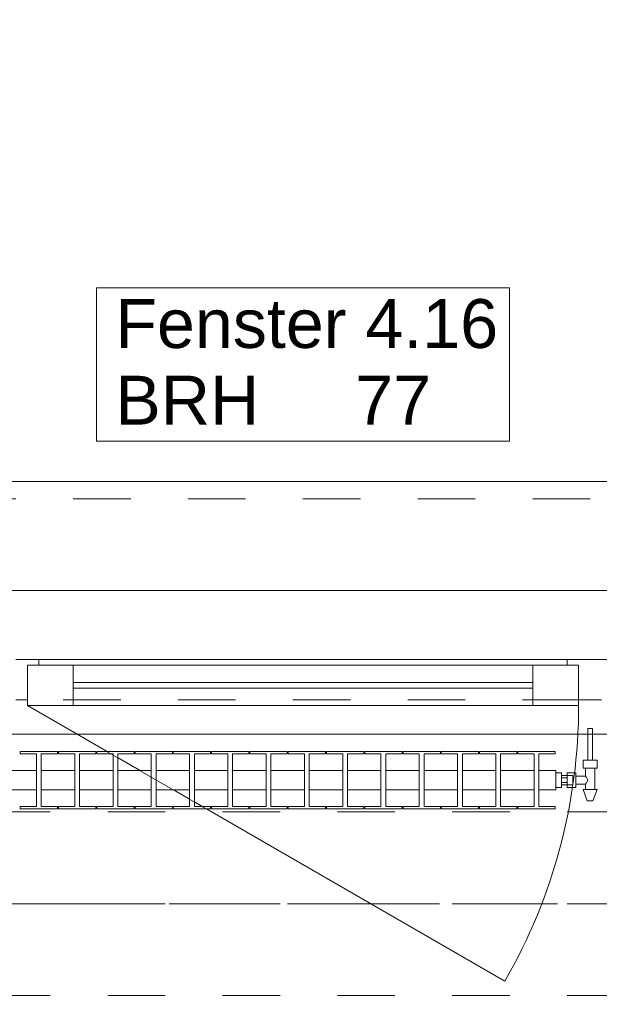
# Model space of a CAD drawing. Header units: metres. Extents: x -3.6 to 90.7, y -11.1 to 18.
# Tile 110 of 256: x 5.4 to 6.4, y 13 to 14.7. Entities that reach past the tile are written whole.
import ezdxf

# ---------------------------------------------------------------- set-up
doc = ezdxf.new("R2010")
doc.units = ezdxf.units.M
doc.header["$MEASUREMENT"] = 0
for name, pattern in [('Achse', [0.2, 0.1, -0.05, 0, -0.05]), ('Strichlinie doppelt', [0.546806, 0.264583, -0.105833, 0.070556, -0.105833]), ('Strichlinie eng', [0.115, 0.075, -0.04]), ('Untersicht', [0.1, 0.075, -0.025]), ('Wipeout_Contour', [1, 0, -1])]:
    doc.linetypes.add(name, pattern=pattern)
for name, color, linetype in [('152 - Bemaßung_ Beschriftung.Ausbau', 7, 'Continuous'), ('451 - Universal.Achsen Raster', 7, 'Continuous'), ('603 - Struktur.Bodenplatte_ Decke Roh', 7, 'Continuous'), ('604 - Struktur.Wand Aussen', 7, 'Continuous'), ('608 - Struktur.Träger', 7, 'Continuous'), ('650 - Abdeckung.Fußboden Aufbau', 7, 'Continuous'), ('801 - HKLSE.Heizung_ Klima_ Lüftung', 7, 'Continuous'), ('Neubau_653 - Abdeckung.TB Verkofferung', 7, 'Continuous')]:
    doc.layers.add(name, color=color, linetype=linetype)
doc.styles.add('ERSTELLTER_STIL_2', font='txt')
doc.dimstyles.new('ERSTELLTER_STIL__3', dxfattribs={"dimtxt": 0.1, "dimasz": 0.0532, "dimexe": 0.18, "dimexo": 0.0625, "dimgap": 0, "dimtad": 1, "dimtih": 1, "dimtoh": 1, "dimzin": 0, "dimdsep": 46, "dimtxsty": 'ERSTELLTER_STIL_2', "dimblk": 'ARROWHEAD_2', "dimblk1": 'ARROWHEAD_2', "dimblk2": 'ARROWHEAD_2', "dimcen": 0.09, "dimse1": 1, "dimse2": 1, "dimclrd": 7, "dimclre": 7, "dimclrt": 7, "dimazin": 0, "dimtfac": 1, "dimtdec": 4, "dimtmove": 0, "dimatfit": 3, "dimfxl": 1, "dimtolj": 1, "dimtzin": 0, "dimarcsym": 0})

# ---------------------------------------------------------------- blocks, each defined once
blk = doc.blocks.new('*D215')
at = {"layer": '152 - Bemaßung_ Beschriftung.Ausbau', "color": 7, "linetype": 'Continuous', "lineweight": 5}
for p, q in [((4.72, 14.8025), (4.72, 14.9075)), ((7.12, 14.8025), (7.12, 14.9075)), ((4.7402, 14.89), (4.6998, 14.82)), ((7.1402, 14.89), (7.0998, 14.82)), ((3.52, 14.855), (4.72, 14.855)), ((4.72, 14.855), (7.12, 14.855)), ((7.12, 14.855), (8.32, 14.855))]:
    blk.add_line(p, q, dxfattribs=at)
at = {"layer": '152 - Bemaßung_ Beschriftung.Ausbau', "color": 7, "lineweight": 5, "char_height": 0.1, "attachment_point": 7, "style": 'ERSTELLTER_STIL_2'}
for s, insert in [('\\A1;{\\pql;\\fArial|b0|i0|c0|p38;2,40}', (5.787, 14.875)), ('\\A1;{\\pql;\\fArial|b0|i0|c0|p38;2,01}', (5.787, 14.735))]:
    blk.add_mtext(s, dxfattribs=dict(at, insert=insert))
blk = doc.blocks.new('ARROWHEAD_2')
at = {"color": 0, "linetype": 'Continuous', "lineweight": 0}
for p, q in [((-0.378, -0.655), (0.378, 0.655)), ((0, 0), (-1, 0))]:
    blk.add_line(p, q, dxfattribs=at)
blk = doc.blocks.new('*D252')
at = {"layer": '152 - Bemaßung_ Beschriftung.Ausbau', "color": 7, "linetype": 'Continuous', "lineweight": 5}
for p, q in [((4.21, 15.3025), (4.21, 15.4075)), ((7.66, 15.3025), (7.66, 15.4075)), ((4.2302, 15.39), (4.1898, 15.32)), ((7.6802, 15.39), (7.6398, 15.32)), ((4.05, 15.355), (4.21, 15.355)), ((4.21, 15.355), (7.66, 15.355))]:
    blk.add_line(p, q, dxfattribs=at)
at = {"layer": '152 - Bemaßung_ Beschriftung.Ausbau', "color": 7, "lineweight": 5, "char_height": 0.1, "attachment_point": 7, "style": 'ERSTELLTER_STIL_2'}
for s, insert in [('\\A1;{\\pql;\\fArial|b0|i0|c0|p38;3,45}', (5.7261, 15.375)), ('\\A1;{\\pql;\\fArial|b0|i0|c0|p38;16}', (7.488, 15.375))]:
    blk.add_mtext(s, dxfattribs=dict(at, insert=insert))
blk = doc.blocks.new('*D291')
at = {"layer": '152 - Bemaßung_ Beschriftung.Ausbau', "color": 7, "linetype": 'Continuous', "lineweight": 5}
for p, q in [((4.28, 15.8025), (4.28, 15.9075)), ((7.58, 15.8025), (7.58, 15.9075)), ((4.3002, 15.89), (4.2598, 15.82)), ((7.6002, 15.89), (7.5598, 15.82)), ((3.98, 15.855), (4.28, 15.855)), ((4.28, 15.855), (7.58, 15.855)), ((7.58, 15.855), (7.88, 15.855))]:
    blk.add_line(p, q, dxfattribs=at)
at = {"layer": '152 - Bemaßung_ Beschriftung.Ausbau', "color": 7, "lineweight": 5, "insert": (5.797, 15.875), "char_height": 0.1, "attachment_point": 7, "style": 'ERSTELLTER_STIL_2'}
blk.add_mtext('\\A1;{\\pql;\\fArial|b0|i0|c0|p38;3,30}', dxfattribs=at)

msp = doc.modelspace()

# ---------------------------------------------------------------- linework, layer by layer
at = {"layer": '451 - Universal.Achsen Raster', "color": 160, "linetype": 'Strichlinie doppelt', "lineweight": 9, "true_color": 0x3232ff}
msp.add_line((64.935, 13.15), (-3.175, 13.15), dxfattribs=at)
at = {"layer": '603 - Struktur.Bodenplatte_ Decke Roh', "color": 7, "linetype": 'Continuous', "lineweight": 18, "flags": 128}
msp.add_lwpolyline([(47.48, 13.695), (14.78, 13.695), (14.78, 13.455), (14.78, 13), (14.84, 13), (14.84, 8.585), (13.03, 8.585), (13.03, 8.725), (11.41, 8.725), (11.41, 13), (11.48, 13), (11.48, 13.455), (11.48, 13.695), (-0.015, 13.695), (-0.015, 0.005), (62.275, 0.005)], dxfattribs=at)
at = {"layer": '604 - Struktur.Wand Aussen', "color": 7, "linetype": 'Continuous', "lineweight": 9}
msp.add_line((7.02, 13.885), (4.82, 13.885), dxfattribs=at)
at = {"layer": '604 - Struktur.Wand Aussen', "color": 7, "linetype": 'Strichlinie eng', "lineweight": 9}
msp.add_line((7.02, 13.855), (4.82, 13.855), dxfattribs=at)
at = {"layer": '604 - Struktur.Wand Aussen', "color": 7, "linetype": 'Continuous', "lineweight": 13}
for p, q in [((5.42, 13.575), (5.46, 13.575)), ((5.46, 13.565), (5.44, 13.565)), ((5.44, 13.565), (5.44, 13.505)), ((5.44, 13.495), (5.44, 13.565)), ((5.44, 13.565), (5.52, 13.565)), ((5.46, 13.575), (6.38, 13.575)), ((5.46, 13.575), (5.46, 13.565)), ((5.52, 13.565), (6.32, 13.565)), ((5.52, 13.565), (5.52, 13.495)), ((6.32, 13.495), (6.32, 13.565)), ((6.32, 13.565), (6.4, 13.565)), ((6.38, 13.565), (6.38, 13.575)), ((6.38, 13.575), (6.42, 13.575)), ((6.4, 13.565), (6.38, 13.565)), ((6.4, 13.505), (6.4, 13.565)), ((6.4, 13.565), (6.4, 13.495)), ((6.42, 13.575), (6.46, 13.575)), ((5.52, 13.535), (6.32, 13.535)), ((6.32, 13.525), (5.52, 13.525)), ((5.44, 13.505), (5.42, 13.505)), ((5.52, 13.495), (5.44, 13.495)), ((6.32, 13.495), (5.52, 13.495)), ((6.4, 13.495), (6.32, 13.495)), ((6.42, 13.505), (6.4, 13.505)), ((6.44, 13.505), (6.42, 13.505))]:
    msp.add_line(p, q, dxfattribs=at)
at = {"layer": '604 - Struktur.Wand Aussen', "color": 7, "linetype": 'Continuous', "lineweight": 9, "flags": 128}
msp.add_lwpolyline([(5.5606, 13.955), (6.2794, 13.955), (6.2794, 14.0886), (6.2794, 14.2221), (5.5606, 14.2221), (5.5606, 14.0886)], close=True, dxfattribs=at)
at = {"layer": '608 - Struktur.Träger', "color": 7, "linetype": 'Achse', "lineweight": 9}
msp.add_line((0.38, 13.15), (11.48, 13.15), dxfattribs=at)
at = {"layer": '608 - Struktur.Träger', "color": 7, "linetype": 'Untersicht', "lineweight": 13}
msp.add_line((0.38, 12.99), (11.48, 12.99), dxfattribs=at)
at = {"layer": '650 - Abdeckung.Fußboden Aufbau', "color": 7, "linetype": 'Continuous', "lineweight": 13, "flags": 128}
msp.add_lwpolyline([(7.57, 8.22), (7.57, 8.51), (7.66, 8.51), (7.66, 12.99), (7.57, 12.99), (7.57, 13.445), (4.29, 13.445), (4.29, 12.99), (4.21, 12.99), (4.21, 8.22)], dxfattribs=at)
at = {"layer": 'Neubau_653 - Abdeckung.TB Verkofferung', "color": 1, "linetype": 'Untersicht', "lineweight": 9}
msp.add_line((0.7025, 13.505), (11.24, 13.505), dxfattribs=at)

# ---------------------------------------------------------------- texts
at = {"layer": '604 - Struktur.Wand Aussen', "color": 7, "lineweight": 9, "char_height": 0.085, "style": 'ERSTELLTER_STIL_2'}
for s, insert, attachment_point in [('\\A1;{\\pql;\\pt0;\\fArial|b0|i0|c0|p38;Fenster 4.16}', (5.5932, 14.1163), 7), ('\\A1;{\\pql;\\pt0;\\fArial|b0|i0|c0|p38;}', (6.1399, 14.0886), 1), ('\\A1;{\\pql;\\pt0;\\fArial|b0|i0|c0|p38;BRH}', (5.5932, 14.0691), 1), ('\\A1;{\\pql;\\pt0,0.05;\\fArial|b0|i0|c0|p38;77\\fArial|b0|i0|c0|p38;\\A1{\\H.66x;\\S^  ;}\\fArial|b0|i0|c0|p38;\\fArial|b0|i0|c0|p38;\\A1{\\H.66x;\\S^  ;}}', (6.0109, 14.0691), 1)]:
    msp.add_mtext(s, dxfattribs=dict(at, insert=insert, attachment_point=attachment_point))

# ---------------------------------------------------------------- dimensions: what is measured, and where the dimension line sits
at = {"layer": '152 - Bemaßung_ Beschriftung.Ausbau', "color": 7, "linetype": 'Continuous', "lineweight": 5}
dim = msp.add_linear_dim(base=(7.12, 14.855), p1=(4.72, 13.575), p2=(7.12, 13.575), dimstyle='ERSTELLTER_STIL__3', dxfattribs=at)
dim.commit()
dim.dimension.update_dxf_attribs({"geometry": '*D215', "text_midpoint": (5.9169, 14.925), "dimtype": 160})

# ---------------------------------------------------------------- next in the draw order: wipeouts: each hides what was drawn before it
at = {"color": 254, "linetype": 'Wipeout_Contour', "lineweight": 0, "ltscale": 3561.023185}
msp.add_wipeout([(5.36, 13.3817), (5.36, 13.3483), (5.3892, 13.3483), (5.3892, 13.3192), (5.3608, 13.3192), (5.3608, 13.315), (5.4258, 13.315), (5.4258, 13.3192), (5.3975, 13.3192), (5.3975, 13.3483), (5.4558, 13.3483), (5.4558, 13.3192), (5.4275, 13.3192), (5.4275, 13.315), (5.4925, 13.315), (5.4925, 13.3192), (5.4642, 13.3192), (5.4642, 13.3483), (5.5225, 13.3483), (5.5225, 13.3192), (5.4942, 13.3192), (5.4942, 13.315), (5.5592, 13.315), (5.5592, 13.3192), (5.5308, 13.3192), (5.5308, 13.3483), (5.5892, 13.3483), (5.5892, 13.3192), (5.5608, 13.3192), (5.5608, 13.315), (5.6258, 13.315), (5.6258, 13.3192), (5.5975, 13.3192), (5.5975, 13.3483), (5.6558, 13.3483), (5.6558, 13.3192), (5.6275, 13.3192), (5.6275, 13.315), (5.6925, 13.315), (5.6925, 13.3192), (5.6642, 13.3192), (5.6642, 13.3483), (5.7225, 13.3483), (5.7225, 13.3192), (5.6942, 13.3192), (5.6942, 13.315), (5.7592, 13.315), (5.7592, 13.3192), (5.7308, 13.3192), (5.7308, 13.3483), (5.7892, 13.3483), (5.7892, 13.3192), (5.7608, 13.3192), (5.7608, 13.315), (5.8258, 13.315), (5.8258, 13.3192), (5.7975, 13.3192), (5.7975, 13.3483), (5.8558, 13.3483), (5.8558, 13.3192), (5.8275, 13.3192), (5.8275, 13.315), (5.8925, 13.315), (5.8925, 13.3192), (5.8642, 13.3192), (5.8642, 13.3483), (5.9225, 13.3483), (5.9225, 13.3192), (5.8942, 13.3192), (5.8942, 13.315), (5.9592, 13.315), (5.9592, 13.3192), (5.9308, 13.3192), (5.9308, 13.3483), (5.9892, 13.3483), (5.9892, 13.3192), (5.9608, 13.3192), (5.9608, 13.315), (6.0258, 13.315), (6.0258, 13.3192), (5.9975, 13.3192), (5.9975, 13.3483), (6.0558, 13.3483), (6.0558, 13.3192), (6.0275, 13.3192), (6.0275, 13.315), (6.0925, 13.315), (6.0925, 13.3192), (6.0642, 13.3192), (6.0642, 13.3483), (6.1225, 13.3483), (6.1225, 13.3192), (6.0942, 13.3192), (6.0942, 13.315), (6.1592, 13.315), (6.1592, 13.3192), (6.1308, 13.3192), (6.1308, 13.3483), (6.1892, 13.3483), (6.1892, 13.3192), (6.1608, 13.3192), (6.1608, 13.315), (6.2258, 13.315), (6.2258, 13.3192), (6.1975, 13.3192), (6.1975, 13.3483), (6.2558, 13.3483), (6.2558, 13.3192), (6.2275, 13.3192), (6.2275, 13.315), (6.2925, 13.315), (6.2925, 13.3192), (6.2642, 13.3192), (6.2642, 13.3483), (6.3225, 13.3483), (6.3225, 13.3192), (6.2942, 13.3192), (6.2942, 13.315), (6.3592, 13.315), (6.3592, 13.3192), (6.3308, 13.3192), (6.3308, 13.3483), (6.36, 13.3483), (6.36, 13.3817), (6.3308, 13.3817), (6.3308, 13.4108), (6.3592, 13.4108), (6.3592, 13.415), (6.2942, 13.415), (6.2942, 13.4108), (6.3225, 13.4108), (6.3225, 13.3817), (6.2642, 13.3817), (6.2642, 13.4108), (6.2925, 13.4108), (6.2925, 13.415), (6.2275, 13.415), (6.2275, 13.4108), (6.2558, 13.4108), (6.2558, 13.3817), (6.1975, 13.3817), (6.1975, 13.4108), (6.2258, 13.4108), (6.2258, 13.415), (6.1608, 13.415), (6.1608, 13.4108), (6.1892, 13.4108), (6.1892, 13.3817), (6.1308, 13.3817), (6.1308, 13.4108), (6.1592, 13.4108), (6.1592, 13.415), (6.0942, 13.415), (6.0942, 13.4108), (6.1225, 13.4108), (6.1225, 13.3817), (6.0642, 13.3817), (6.0642, 13.4108), (6.0925, 13.4108), (6.0925, 13.415), (6.0275, 13.415), (6.0275, 13.4108), (6.0558, 13.4108), (6.0558, 13.3817), (5.9975, 13.3817), (5.9975, 13.4108), (6.0258, 13.4108), (6.0258, 13.415), (5.9608, 13.415), (5.9608, 13.4108), (5.9892, 13.4108), (5.9892, 13.3817), (5.9308, 13.3817), (5.9308, 13.4108), (5.9592, 13.4108), (5.9592, 13.415), (5.8942, 13.415), (5.8942, 13.4108), (5.9225, 13.4108), (5.9225, 13.3817), (5.8642, 13.3817), (5.8642, 13.4108), (5.8925, 13.4108), (5.8925, 13.415), (5.8275, 13.415), (5.8275, 13.4108), (5.8558, 13.4108), (5.8558, 13.3817), (5.7975, 13.3817), (5.7975, 13.4108), (5.8258, 13.4108), (5.8258, 13.415), (5.7608, 13.415), (5.7608, 13.4108), (5.7892, 13.4108), (5.7892, 13.3817), (5.7308, 13.3817), (5.7308, 13.4108), (5.7592, 13.4108), (5.7592, 13.415), (5.6942, 13.415), (5.6942, 13.4108), (5.7225, 13.4108), (5.7225, 13.3817), (5.6642, 13.3817), (5.6642, 13.4108), (5.6925, 13.4108), (5.6925, 13.415), (5.6275, 13.415), (5.6275, 13.4108), (5.6558, 13.4108), (5.6558, 13.3817), (5.5975, 13.3817), (5.5975, 13.4108), (5.6258, 13.4108), (5.6258, 13.415), (5.5608, 13.415), (5.5608, 13.4108), (5.5892, 13.4108), (5.5892, 13.3817), (5.5308, 13.3817), (5.5308, 13.4108), (5.5592, 13.4108), (5.5592, 13.415), (5.4942, 13.415), (5.4942, 13.4108), (5.5225, 13.4108), (5.5225, 13.3817), (5.4642, 13.3817), (5.4642, 13.4108), (5.4925, 13.4108), (5.4925, 13.415), (5.4275, 13.415), (5.4275, 13.4108), (5.4558, 13.4108), (5.4558, 13.3817), (5.3975, 13.3817), (5.3975, 13.4108), (5.4258, 13.4108), (5.4258, 13.415), (5.3608, 13.415), (5.3608, 13.4108), (5.3892, 13.4108), (5.3892, 13.3817)], dxfattribs=at).dxf.layer = '801 - HKLSE.Heizung_ Klima_ Lüftung'

# ---------------------------------------------------------------- next in the draw order: linework, layer by layer
at = {"layer": '604 - Struktur.Wand Aussen', "color": 7, "linetype": 'Continuous', "lineweight": 9}
msp.add_line((5.44, 13.495), (6.2714, 13.015), dxfattribs=at)
at = {"layer": '608 - Struktur.Träger', "color": 7, "linetype": 'Untersicht', "lineweight": 13}
msp.add_line((0.38, 13.31), (11.48, 13.31), dxfattribs=at)
at = {"layer": '801 - HKLSE.Heizung_ Klima_ Lüftung', "color": 7, "linetype": 'Continuous', "lineweight": 5}
for p, q in [((5.4275, 13.415), (5.4275, 13.4108)), ((5.4925, 13.415), (5.4275, 13.415)), ((5.4275, 13.415), (5.4275, 13.4108)), ((5.4275, 13.4108), (5.4558, 13.4108)), ((5.4558, 13.4108), (5.4558, 13.3192)), ((5.4642, 13.3192), (5.4642, 13.4108)), ((5.4642, 13.4108), (5.4925, 13.4108)), ((5.4925, 13.4108), (5.4925, 13.415)), ((5.4925, 13.4108), (5.4925, 13.415)), ((5.5592, 13.415), (5.4942, 13.415)), ((5.4942, 13.415), (5.4942, 13.4108)), ((5.4942, 13.4108), (5.5225, 13.4108)), ((5.5225, 13.4108), (5.5225, 13.3192)), ((5.5308, 13.3192), (5.5308, 13.4108)), ((5.5308, 13.4108), (5.5592, 13.4108)), ((5.5592, 13.4108), (5.5592, 13.415)), ((5.5592, 13.4108), (5.5592, 13.415)), ((5.6258, 13.415), (5.5608, 13.415)), ((5.5608, 13.415), (5.5608, 13.4108)), ((5.5608, 13.4108), (5.5892, 13.4108)), ((5.5892, 13.4108), (5.5892, 13.3192)), ((5.5975, 13.3192), (5.5975, 13.4108)), ((5.5975, 13.4108), (5.6258, 13.4108)), ((5.6258, 13.4108), (5.6258, 13.415)), ((5.6275, 13.415), (5.6275, 13.4108)), ((5.6925, 13.415), (5.6275, 13.415)), ((5.6275, 13.415), (5.6275, 13.4108)), ((5.6275, 13.4108), (5.6558, 13.4108)), ((5.6558, 13.4108), (5.6558, 13.3192)), ((5.6642, 13.3192), (5.6642, 13.4108)), ((5.6642, 13.4108), (5.6925, 13.4108)), ((5.6925, 13.4108), (5.6925, 13.415)), ((5.6925, 13.4108), (5.6925, 13.415)), ((5.7592, 13.415), (5.6942, 13.415)), ((5.6942, 13.415), (5.6942, 13.4108)), ((5.6942, 13.4108), (5.7225, 13.4108)), ((5.7225, 13.4108), (5.7225, 13.3192)), ((5.7308, 13.3192), (5.7308, 13.4108)), ((5.7308, 13.4108), (5.7592, 13.4108)), ((5.7592, 13.4108), (5.7592, 13.415)), ((5.7608, 13.415), (5.7608, 13.4108)), ((5.8258, 13.415), (5.7608, 13.415)), ((5.7608, 13.415), (5.7608, 13.4108)), ((5.7608, 13.4108), (5.7892, 13.4108)), ((5.7892, 13.4108), (5.7892, 13.3192)), ((5.7975, 13.3192), (5.7975, 13.4108)), ((5.7975, 13.4108), (5.8258, 13.4108)), ((5.8258, 13.4108), (5.8258, 13.415)), ((5.8925, 13.415), (5.8275, 13.415)), ((5.8275, 13.415), (5.8275, 13.4108)), ((5.8275, 13.4108), (5.8558, 13.4108)), ((5.8558, 13.4108), (5.8558, 13.3192)), ((5.8642, 13.3192), (5.8642, 13.4108)), ((5.8642, 13.4108), (5.8925, 13.4108)), ((5.8925, 13.4108), (5.8925, 13.415)), ((5.8925, 13.4108), (5.8925, 13.415)), ((5.9592, 13.415), (5.8942, 13.415)), ((5.8942, 13.415), (5.8942, 13.4108)), ((5.8942, 13.4108), (5.9225, 13.4108)), ((5.9225, 13.4108), (5.9225, 13.3192)), ((5.9308, 13.3192), (5.9308, 13.4108)), ((5.9308, 13.4108), (5.9592, 13.4108)), ((5.9592, 13.4108), (5.9592, 13.415)), ((5.9592, 13.4108), (5.9592, 13.415)), ((5.9608, 13.415), (5.9608, 13.4108)), ((6.0258, 13.415), (5.9608, 13.415)), ((5.9608, 13.415), (5.9608, 13.4108)), ((5.9608, 13.4108), (5.9892, 13.4108)), ((5.9892, 13.4108), (5.9892, 13.3192)), ((5.9975, 13.3192), (5.9975, 13.4108)), ((5.9975, 13.4108), (6.0258, 13.4108)), ((6.0258, 13.4108), (6.0258, 13.415)), ((6.0925, 13.415), (6.0275, 13.415)), ((6.0275, 13.415), (6.0275, 13.4108)), ((6.0275, 13.4108), (6.0558, 13.4108)), ((6.0558, 13.4108), (6.0558, 13.3192)), ((6.0642, 13.3192), (6.0642, 13.4108)), ((6.0642, 13.4108), (6.0925, 13.4108)), ((6.0925, 13.4108), (6.0925, 13.415)), ((6.1592, 13.415), (6.0942, 13.415)), ((6.0942, 13.415), (6.0942, 13.4108)), ((6.0942, 13.4108), (6.1225, 13.4108)), ((6.1225, 13.4108), (6.1225, 13.3192)), ((6.1308, 13.3192), (6.1308, 13.4108)), ((6.1308, 13.4108), (6.1592, 13.4108)), ((6.1592, 13.4108), (6.1592, 13.415)), ((6.1592, 13.4108), (6.1592, 13.415)), ((6.1608, 13.415), (6.1608, 13.4108)), ((6.2258, 13.415), (6.1608, 13.415)), ((6.1608, 13.415), (6.1608, 13.4108)), ((6.1608, 13.4108), (6.1892, 13.4108)), ((6.1892, 13.4108), (6.1892, 13.3192)), ((6.1975, 13.3192), (6.1975, 13.4108)), ((6.1975, 13.4108), (6.2258, 13.4108)), ((6.2258, 13.4108), (6.2258, 13.415)), ((6.2275, 13.415), (6.2275, 13.4108)), ((6.2925, 13.415), (6.2275, 13.415)), ((6.2275, 13.415), (6.2275, 13.4108)), ((6.2275, 13.4108), (6.2558, 13.4108)), ((6.2558, 13.4108), (6.2558, 13.3192)), ((6.2642, 13.3192), (6.2642, 13.4108)), ((6.2642, 13.4108), (6.2925, 13.4108)), ((6.2925, 13.4108), (6.2925, 13.415)), ((6.2925, 13.4108), (6.2925, 13.415)), ((6.2942, 13.415), (6.2942, 13.4108)), ((6.2942, 13.415), (6.2942, 13.4108)), ((6.2942, 13.4108), (6.3225, 13.4108)), ((6.3225, 13.4108), (6.3225, 13.3192)), ((6.3308, 13.3192), (6.3308, 13.4108)), ((5.3975, 13.3817), (5.4558, 13.3817)), ((5.4642, 13.3817), (5.5225, 13.3817)), ((5.5308, 13.3817), (5.5892, 13.3817)), ((5.5975, 13.3817), (5.6558, 13.3817)), ((5.6642, 13.3817), (5.7225, 13.3817)), ((5.7308, 13.3817), (5.7892, 13.3817)), ((5.7975, 13.3817), (5.8558, 13.3817)), ((5.8642, 13.3817), (5.9225, 13.3817)), ((5.9308, 13.3817), (5.9892, 13.3817)), ((5.9975, 13.3817), (6.0558, 13.3817)), ((6.0642, 13.3817), (6.1225, 13.3817)), ((6.1308, 13.3817), (6.1892, 13.3817)), ((6.1975, 13.3817), (6.2558, 13.3817)), ((6.2642, 13.3817), (6.3225, 13.3817)), ((5.3975, 13.3483), (5.4558, 13.3483)), ((5.4642, 13.3483), (5.5225, 13.3483)), ((5.5308, 13.3483), (5.5892, 13.3483)), ((5.5975, 13.3483), (5.6558, 13.3483)), ((5.6642, 13.3483), (5.7225, 13.3483)), ((5.7308, 13.3483), (5.7892, 13.3483)), ((5.7975, 13.3483), (5.8558, 13.3483)), ((5.8642, 13.3483), (5.9225, 13.3483)), ((5.9308, 13.3483), (5.9892, 13.3483)), ((5.9975, 13.3483), (6.0558, 13.3483)), ((6.0642, 13.3483), (6.1225, 13.3483)), ((6.1308, 13.3483), (6.1892, 13.3483)), ((6.1975, 13.3483), (6.2558, 13.3483)), ((6.2642, 13.3483), (6.3225, 13.3483)), ((5.4275, 13.3192), (5.4275, 13.315)), ((5.4558, 13.3192), (5.4275, 13.3192)), ((5.4275, 13.3192), (5.4275, 13.315)), ((5.4275, 13.315), (5.4925, 13.315)), ((5.4275, 13.315), (5.4925, 13.315)), ((5.4925, 13.3192), (5.4642, 13.3192)), ((5.4925, 13.315), (5.4925, 13.3192)), ((5.4925, 13.315), (5.4925, 13.3192)), ((5.5225, 13.3192), (5.4942, 13.3192)), ((5.4942, 13.3192), (5.4942, 13.315)), ((5.4942, 13.315), (5.5592, 13.315)), ((5.4942, 13.315), (5.5592, 13.315)), ((5.5592, 13.3192), (5.5308, 13.3192)), ((5.5592, 13.315), (5.5592, 13.3192)), ((5.5592, 13.315), (5.5592, 13.3192)), ((5.5892, 13.3192), (5.5608, 13.3192)), ((5.5608, 13.3192), (5.5608, 13.315)), ((5.5608, 13.315), (5.6258, 13.315)), ((5.5608, 13.315), (5.6258, 13.315)), ((5.6258, 13.3192), (5.5975, 13.3192)), ((5.6258, 13.315), (5.6258, 13.3192)), ((5.6275, 13.3192), (5.6275, 13.315)), ((5.6558, 13.3192), (5.6275, 13.3192)), ((5.6275, 13.3192), (5.6275, 13.315)), ((5.6275, 13.315), (5.6925, 13.315)), ((5.6275, 13.315), (5.6925, 13.315)), ((5.6925, 13.3192), (5.6642, 13.3192)), ((5.6925, 13.315), (5.6925, 13.3192)), ((5.6925, 13.315), (5.6925, 13.3192)), ((5.7225, 13.3192), (5.6942, 13.3192)), ((5.6942, 13.3192), (5.6942, 13.315)), ((5.6942, 13.315), (5.7592, 13.315)), ((5.6942, 13.315), (5.7592, 13.315)), ((5.7592, 13.3192), (5.7308, 13.3192)), ((5.7592, 13.315), (5.7592, 13.3192)), ((5.7608, 13.3192), (5.7608, 13.315)), ((5.7892, 13.3192), (5.7608, 13.3192)), ((5.7608, 13.3192), (5.7608, 13.315)), ((5.7608, 13.315), (5.8258, 13.315)), ((5.7608, 13.315), (5.8258, 13.315)), ((5.8258, 13.3192), (5.7975, 13.3192)), ((5.8258, 13.315), (5.8258, 13.3192)), ((5.8558, 13.3192), (5.8275, 13.3192)), ((5.8275, 13.3192), (5.8275, 13.315)), ((5.8275, 13.315), (5.8925, 13.315)), ((5.8275, 13.315), (5.8925, 13.315)), ((5.8925, 13.3192), (5.8642, 13.3192)), ((5.8925, 13.315), (5.8925, 13.3192)), ((5.8925, 13.315), (5.8925, 13.3192)), ((5.9225, 13.3192), (5.8942, 13.3192)), ((5.8942, 13.3192), (5.8942, 13.315)), ((5.8942, 13.315), (5.9592, 13.315)), ((5.8942, 13.315), (5.9592, 13.315)), ((5.9592, 13.3192), (5.9308, 13.3192)), ((5.9592, 13.315), (5.9592, 13.3192)), ((5.9592, 13.315), (5.9592, 13.3192)), ((5.9608, 13.3192), (5.9608, 13.315)), ((5.9892, 13.3192), (5.9608, 13.3192)), ((5.9608, 13.3192), (5.9608, 13.315)), ((5.9608, 13.315), (6.0258, 13.315)), ((5.9608, 13.315), (6.0258, 13.315)), ((6.0258, 13.3192), (5.9975, 13.3192)), ((6.0258, 13.315), (6.0258, 13.3192)), ((6.0558, 13.3192), (6.0275, 13.3192)), ((6.0275, 13.3192), (6.0275, 13.315)), ((6.0275, 13.315), (6.0925, 13.315)), ((6.0275, 13.315), (6.0925, 13.315)), ((6.0925, 13.3192), (6.0642, 13.3192)), ((6.0925, 13.315), (6.0925, 13.3192)), ((6.1225, 13.3192), (6.0942, 13.3192)), ((6.0942, 13.3192), (6.0942, 13.315)), ((6.0942, 13.315), (6.1592, 13.315)), ((6.0942, 13.315), (6.1592, 13.315)), ((6.1592, 13.3192), (6.1308, 13.3192)), ((6.1592, 13.315), (6.1592, 13.3192)), ((6.1592, 13.315), (6.1592, 13.3192)), ((6.1608, 13.3192), (6.1608, 13.315)), ((6.1892, 13.3192), (6.1608, 13.3192)), ((6.1608, 13.3192), (6.1608, 13.315)), ((6.1608, 13.315), (6.2258, 13.315)), ((6.1608, 13.315), (6.2258, 13.315)), ((6.2258, 13.3192), (6.1975, 13.3192)), ((6.2258, 13.315), (6.2258, 13.3192)), ((6.2275, 13.3192), (6.2275, 13.315)), ((6.2558, 13.3192), (6.2275, 13.3192)), ((6.2275, 13.3192), (6.2275, 13.315)), ((6.2275, 13.315), (6.2925, 13.315)), ((6.2275, 13.315), (6.2925, 13.315)), ((6.2925, 13.3192), (6.2642, 13.3192)), ((6.2925, 13.315), (6.2925, 13.3192)), ((6.2925, 13.315), (6.2925, 13.3192)), ((6.2942, 13.3192), (6.2942, 13.315)), ((6.3225, 13.3192), (6.2942, 13.3192)), ((6.2942, 13.3192), (6.2942, 13.315)), ((6.2942, 13.315), (6.3592, 13.315)), ((6.2942, 13.315), (6.3592, 13.315)), ((6.3592, 13.3192), (6.3308, 13.3192)), ((6.3592, 13.315), (6.3592, 13.3192))]:
    msp.add_line(p, q, dxfattribs=at)

# ---------------------------------------------------------------- next in the draw order: wipeouts: each hides what was drawn before it
at = {"color": 254, "linetype": 'Wipeout_Contour', "lineweight": 0, "ltscale": 469.251143}
msp.add_wipeout([(6.36, 13.352), (6.37, 13.352), (6.37, 13.357), (6.38, 13.357), (6.38, 13.352), (6.395, 13.352), (6.395, 13.358), (6.412, 13.358), (6.412, 13.349), (6.408, 13.349), (6.415, 13.329), (6.425, 13.329), (6.432, 13.349), (6.428, 13.349), (6.428, 13.386), (6.432, 13.386), (6.432, 13.4), (6.424, 13.4), (6.424, 13.455), (6.416, 13.455), (6.416, 13.4), (6.408, 13.4), (6.408, 13.386), (6.412, 13.386), (6.412, 13.372), (6.395, 13.372), (6.395, 13.378), (6.38, 13.378), (6.38, 13.373), (6.37, 13.373), (6.37, 13.378), (6.36, 13.378)], dxfattribs=at).dxf.layer = '801 - HKLSE.Heizung_ Klima_ Lüftung'

# ---------------------------------------------------------------- next in the draw order: linework, layer by layer
at = {"layer": '604 - Struktur.Wand Aussen', "color": 7, "linetype": 'Continuous', "lineweight": 9}
msp.add_line((7.11, 13.445), (4.73, 13.445), dxfattribs=at)
at = {"layer": '604 - Struktur.Wand Aussen', "color": 7, "linetype": 'Strichlinie eng', "lineweight": 9}
msp.add_line((7.11, 13.445), (4.73, 13.445), dxfattribs=at)
at = {"layer": '604 - Struktur.Wand Aussen', "color": 7, "linetype": 'Continuous', "lineweight": 9}
msp.add_arc((5.44, 13.495), 0.96, 330, 0, dxfattribs=at)
at = {"layer": '801 - HKLSE.Heizung_ Klima_ Lüftung', "color": 7, "linetype": 'Continuous', "lineweight": 5}
for p, q in [((6.416, 13.455), (6.4172, 13.455)), ((6.416, 13.455), (6.416, 13.4)), ((6.4172, 13.455), (6.42, 13.455)), ((6.42, 13.455), (6.4228, 13.455)), ((6.4228, 13.455), (6.424, 13.455)), ((6.424, 13.455), (6.424, 13.4)), ((6.3592, 13.415), (6.2942, 13.415)), ((6.3308, 13.4108), (6.3592, 13.4108)), ((6.3592, 13.4108), (6.3592, 13.415)), ((6.408, 13.4), (6.414, 13.4)), ((6.408, 13.4), (6.408, 13.386)), ((6.414, 13.4), (6.426, 13.4)), ((6.416, 13.4), (6.4172, 13.4)), ((6.4172, 13.4), (6.42, 13.4)), ((6.42, 13.4), (6.4228, 13.4)), ((6.4228, 13.4), (6.424, 13.4)), ((6.426, 13.4), (6.432, 13.4)), ((6.432, 13.4), (6.432, 13.386)), ((6.3308, 13.3817), (6.36, 13.3817)), ((6.36, 13.3817), (6.36, 13.3768)), ((6.36, 13.378), (6.37, 13.378)), ((6.36, 13.3768), (6.36, 13.365)), ((6.37, 13.378), (6.37, 13.365)), ((6.38, 13.373), (6.37, 13.373)), ((6.38, 13.373), (6.38, 13.378)), ((6.38, 13.378), (6.38, 13.3715)), ((6.395, 13.378), (6.38, 13.378)), ((6.38, 13.373), (6.38, 13.3707)), ((6.38, 13.373), (6.39, 13.373)), ((6.38, 13.373), (6.38, 13.3707)), ((6.38, 13.3715), (6.38, 13.3693)), ((6.39, 13.373), (6.39, 13.3707)), ((6.395, 13.378), (6.395, 13.3715)), ((6.412, 13.372), (6.395, 13.372)), ((6.395, 13.3715), (6.395, 13.3585)), ((6.408, 13.386), (6.414, 13.386)), ((6.412, 13.386), (6.412, 13.372)), ((6.412, 13.372), (6.4137, 13.3699)), ((6.414, 13.386), (6.426, 13.386)), ((6.426, 13.386), (6.432, 13.386)), ((6.428, 13.386), (6.428, 13.349)), ((6.36, 13.365), (6.36, 13.3532)), ((6.37, 13.3693), (6.38, 13.3693)), ((6.37, 13.365), (6.37, 13.352)), ((6.37, 13.3607), (6.38, 13.3607)), ((6.38, 13.357), (6.37, 13.357)), ((6.38, 13.3707), (6.38, 13.365)), ((6.38, 13.3707), (6.38, 13.3693)), ((6.38, 13.3693), (6.38, 13.365)), ((6.38, 13.365), (6.38, 13.3607)), ((6.38, 13.365), (6.38, 13.3593)), ((6.38, 13.3607), (6.38, 13.3585)), ((6.38, 13.3607), (6.38, 13.3593)), ((6.38, 13.3593), (6.38, 13.357)), ((6.38, 13.3593), (6.38, 13.357)), ((6.38, 13.3585), (6.38, 13.352)), ((6.38, 13.357), (6.39, 13.357)), ((6.38, 13.352), (6.38, 13.357)), ((6.39, 13.3707), (6.39, 13.365)), ((6.39, 13.365), (6.39, 13.3593)), ((6.39, 13.3593), (6.39, 13.357)), ((6.395, 13.3585), (6.395, 13.352)), ((6.412, 13.358), (6.395, 13.358)), ((6.4137, 13.3601), (6.412, 13.358)), ((6.412, 13.358), (6.412, 13.349)), ((6.4137, 13.3699), (6.4142, 13.3689)), ((6.4142, 13.3611), (6.4137, 13.3601)), ((6.4147, 13.3679), (6.4161, 13.365)), ((6.4161, 13.365), (6.4147, 13.3621)), ((6.3308, 13.3483), (6.36, 13.3483)), ((6.36, 13.3532), (6.36, 13.3483)), ((6.36, 13.352), (6.37, 13.352)), ((6.36, 13.352), (6.37, 13.352)), ((6.36, 13.352), (6.37, 13.352)), ((6.36, 13.352), (6.37, 13.352)), ((6.395, 13.352), (6.38, 13.352)), ((6.408, 13.349), (6.4115, 13.349)), ((6.408, 13.349), (6.415, 13.329)), ((6.4115, 13.349), (6.42, 13.349)), ((6.42, 13.349), (6.4285, 13.349)), ((6.432, 13.349), (6.425, 13.329)), ((6.4285, 13.349), (6.432, 13.349)), ((6.415, 13.329), (6.4165, 13.329)), ((6.4165, 13.329), (6.42, 13.329)), ((6.42, 13.329), (6.4235, 13.329)), ((6.4235, 13.329), (6.425, 13.329))]:
    msp.add_line(p, q, dxfattribs=at)

# ---------------------------------------------------------------- next in the draw order: dimensions: what is measured, and where the dimension line sits
at = {"layer": '152 - Bemaßung_ Beschriftung.Ausbau', "color": 7, "linetype": 'Continuous', "lineweight": 5}
for base, p1, p2, picture, middle in [((7.58, 15.855), (4.28, 13.45), (7.58, 13), '*D291', (5.9268, 15.925)), ((7.66, 15.355), (4.21, 12.99), (7.66, 10.75), '*D252', (5.856, 15.425))]:
    dim = msp.add_linear_dim(base=base, p1=p1, p2=p2, dimstyle='ERSTELLTER_STIL__3', dxfattribs=at)
    dim.commit()
    dim.dimension.update_dxf_attribs({"geometry": picture, "text_midpoint": middle, "dimtype": 160})

doc.saveas('drawing.dxf')
